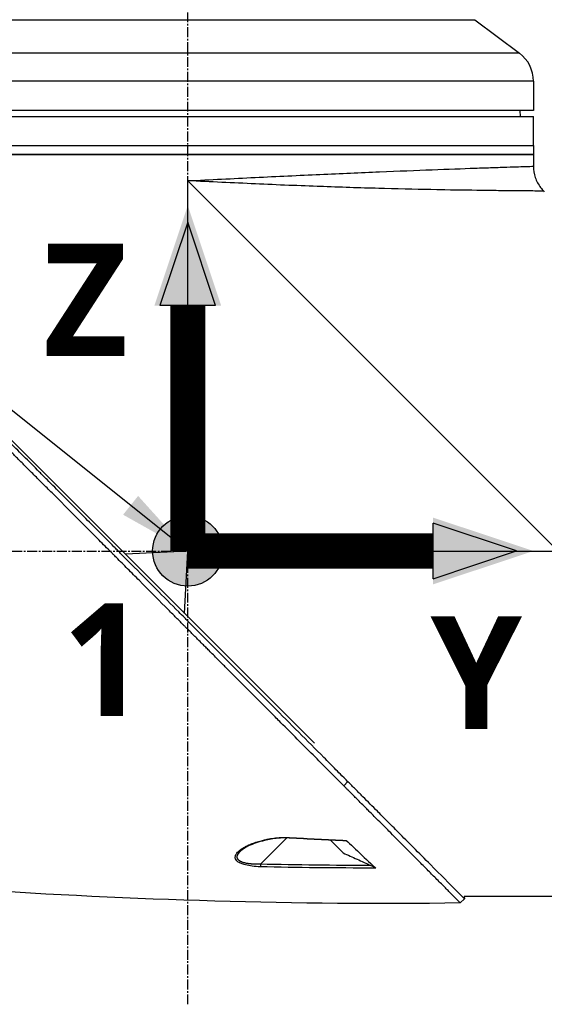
# Model space of a CAD drawing. Header units: millimetres. Extents: x 0 to 4378, y 0 to 2376.
# Tile 108 of 256: x 1468 to 1558, y 694 to 862. Entities that reach past the tile are written whole.
import ezdxf

# ---------------------------------------------------------------- set-up
doc = ezdxf.new("R2010")
doc.units = ezdxf.units.MM
doc.header["$LTSCALE"] = 0.2
doc.linetypes.add('CENTER2', pattern=[1.125, 0.75, -0.125, 0.125, -0.125])
for name, color, linetype in [('02_Center Line', 1, 'CENTER2'), ('07_Special Line2', 76, 'Continuous'), ('12_Before Rev.Num.', 5, 'Continuous')]:
    doc.layers.add(name, color=color, linetype=linetype)
doc.layers.add('14_Mark', color=7, linetype='Continuous', true_color=0xe03c31)
doc.styles.add('Rainbow-5.0 Style', font='malgunsl.ttf')
doc.dimstyles.new('Rainbow-5.0 Style', dxfattribs={"dimtxt": 4, "dimasz": 2.5, "dimexe": 1, "dimexo": 1, "dimgap": 1, "dimtad": 1, "dimdsep": 46, "dimtxsty": 'Rainbow-5.0 Style', "dimcen": 0, "dimclrd": 251, "dimclre": 251, "dimclrt": 7, "dimazin": 3, "dimtp": 0.1, "dimtm": 0.1, "dimtfac": 0.61, "dimtmove": 0, "dimatfit": 3, "dimfxl": 1, "dimlwd": -1, "dimlwe": -1, "dimarcsym": 1})

# ---------------------------------------------------------------- blocks, each defined once
blk = doc.blocks.new('*D128')
at = {"color": 251, "linetype": 'ByBlock', "transparency": 16777216}
for p, q in [((1496.65, 979.96), (1496.65, 952.29)), ((1645.05, 826.01), (1645.05, 960.29)), ((1506.65, 956.29), (1635.05, 956.29))]:
    blk.add_line(p, q, dxfattribs=at)
at = {"color": 251, "transparency": 16777216}
for points in [[(1506.65, 957.96), (1506.65, 954.62), (1496.65, 956.29)], [(1635.05, 957.96), (1635.05, 954.62), (1645.05, 956.29)]]:
    blk.add_solid(points, dxfattribs=at)
at = {"layer": 'Defpoints', "color": 0, "transparency": 16777216}
for p in [(1496.65, 983.96), (1645.05, 956.29), (1645.05, 822.01)]:
    blk.add_point(p, dxfattribs=at)
at = {"color": 7, "transparency": 16777216, "insert": (1570.85, 968.61), "char_height": 16, "attachment_point": 5, "style": 'Rainbow-5.0 Style'}
blk.add_mtext('148.4', dxfattribs=at)
blk = doc.blocks.new('A$C51789057')
for p, q in [((-197.4, 259.9), (-99.4, 259.9)), ((-99.4, 259.9), (-91.8, 254.2)), ((-91.8, 254.2), (-205, 254.2)), ((-89.4, 249.4), (-207.4, 249.4)), ((-89.4, 249.4), (-89.4, 244.4)), ((-89.4, 244.4), (-207.4, 244.4)), ((-91.7, 244.4), (-91.69, 243.4)), ((-207.4, 243.4), (-89.4, 243.4)), ((-89.4, 238.4), (-89.4, 243.4)), ((-207.4, 238.4), (-89.4, 238.4)), ((-207.4, 238.4), (-89.4, 238.4)), ((-89.4, 238.4), (-89.4, 236.9)), ((-89.4, 236.9), (-207.4, 236.9)), ((-207.4, 236.9), (-89.4, 236.9)), ((-89.4, 236.9), (-89.4, 234.89)), ((-93.4, 234.76), (-93.4, 234.76)), ((-148.4, 169.2), (-148.4, 232.4)), ((-148.4, 232.4), (-85.2, 169.2)), ((-129.21, 231.55), (-129.21, 231.55)), ((-127.67, 231.49), (-127.67, 231.49)), ((-87.64, 230.64), (-87.54, 230.54)), ((-126.79, 136.4), (-190.23, 199.84)), ((-148.4, 169.2), (-159.05, 168.66)), ((-148.94, 158.55), (-148.4, 169.2)), ((-148.4, 169.2), (-85.2, 169.2)), ((-121.78, 129.13), (-121.07, 129.83)), ((-131.52, 120.22), (-136.01, 115.74)), ((-131.43, 120.31), (-131.43, 120.31)), ((-121.88, 117.66), (-124.06, 119.84)), ((-139.39, 117.98), (-139.39, 117.98)), ((-137.7, 115.44), (-137.7, 115.44)), ((-101.17, 109.83), (-101.88, 109.12)), ((-78.7, 110.2), (-101.2, 110.2)), ((-101.2, 110.2), (-101.17, 109.83))]:
    blk.add_line(p, q)
blk.add_arc((-95.4, 249.4), 6, 0, 53.1301)
for centre, major_axis, ratio, start_param, end_param in [((-131.04, 120.71), (-0.029, -0.499), 0.023197, 6.283182, 6.897583), ((-135.99, 115.75), (0.012, 0.5), 0.024099, 1.596047, 2.684658)]:
    blk.add_ellipse(centre, major_axis=major_axis, ratio=ratio, start_param=start_param, end_param=end_param)
for points, knots in [([(-148.4, 232.4), (-144.56, 232.59), (-140.68, 232.78), (-136.91, 232.97), (-135.03, 233.06), (-133.16, 233.15), (-131.31, 233.24), (-129.46, 233.32), (-127.62, 233.41), (-125.84, 233.49), (-122.27, 233.65), (-118.88, 233.8), (-115.67, 233.94), (-112.47, 234.07), (-109.43, 234.19), (-106.71, 234.29), (-103.99, 234.4), (-101.54, 234.48), (-99.38, 234.56), (-98.31, 234.6), (-97.3, 234.63), (-96.39, 234.66), (-95.48, 234.69), (-94.65, 234.72), (-93.92, 234.74), (-92.44, 234.79), (-91.31, 234.83), (-90.54, 234.85), (-89.78, 234.87), (-89.4, 234.89), (-89.4, 234.89), (-89.4, 234.89), (-89.4, 234.89), (-89.4, 234.89)], [0, 0, 0, 0, 0.0625, 0.0625, 0.0625, 0.0937607, 0.0937607, 0.0937607, 0.125, 0.125, 0.125, 0.1875, 0.1875, 0.1875, 0.25, 0.25, 0.25, 0.3125, 0.3125, 0.3125, 0.343762, 0.343762, 0.343762, 0.375, 0.375, 0.375, 0.437505, 0.437505, 0.437505, 0.4999997, 0.4999997, 0.4999997, 0.5000036, 0.5000036, 0.5000036, 0.5000036]), ([(-89.4, 234.89), (-89.4, 234.24), (-89.29, 233.58), (-88.88, 232.35), (-88.56, 231.76), (-88.01, 231.03), (-87.83, 230.83), (-87.64, 230.64)], [0, 0, 0, 0, 0.1944378, 0.1944378, 0.3894915, 0.3894915, 0.4694478, 0.4694478, 0.4694478, 0.4694478]), ([(-87.64, 230.64), (-87.64, 230.64), (-87.64, 230.64), (-87.64, 230.64), (-87.64, 230.64), (-88.05, 230.65), (-88.86, 230.65), (-89.65, 230.66), (-90.81, 230.67), (-92.3, 230.68), (-92.35, 230.68), (-92.39, 230.68), (-92.43, 230.68), (-93.21, 230.69), (-94.09, 230.7), (-95.05, 230.71), (-95.94, 230.72), (-96.92, 230.73), (-97.97, 230.74), (-98.05, 230.75), (-98.13, 230.75), (-98.21, 230.75), (-100.39, 230.78), (-102.84, 230.81), (-105.55, 230.86), (-105.66, 230.87), (-105.78, 230.87), (-105.89, 230.87), (-108.61, 230.92), (-111.64, 230.99), (-114.81, 231.07), (-114.94, 231.08), (-115.07, 231.08), (-115.2, 231.08), (-118.39, 231.17), (-121.74, 231.27), (-125.26, 231.4), (-125.38, 231.4), (-125.5, 231.41), (-125.62, 231.41), (-127.43, 231.48), (-129.3, 231.55), (-131.18, 231.62), (-133.06, 231.7), (-134.95, 231.78), (-136.85, 231.87), (-140.66, 232.04), (-144.53, 232.21), (-148.4, 232.4)], [0.5004051, 0.5004051, 0.5004051, 0.5004051, 0.5004089, 0.5004089, 0.5004089, 0.5636131, 0.5636131, 0.5636131, 0.625, 0.625, 0.625, 0.6267728, 0.6267728, 0.6267728, 0.658295, 0.658295, 0.658295, 0.6875, 0.6875, 0.6875, 0.6897468, 0.6897468, 0.6897468, 0.75, 0.75, 0.75, 0.7524879, 0.7524879, 0.7524879, 0.8125, 0.8125, 0.8125, 0.8149217, 0.8149217, 0.8149217, 0.875, 0.875, 0.875, 0.8770602, 0.8770602, 0.8770602, 0.9078721, 0.9078721, 0.9078721, 0.9384902, 0.9384902, 0.9384902, 1, 1, 1, 1]), ([(-121.07, 129.83), (-121.12, 129.87), (-121.52, 130.28), (-122.42, 131.19), (-122.76, 131.53), (-123.79, 132.56), (-124.48, 133.26), (-126.59, 135.37), (-128.02, 136.81), (-132.37, 141.18), (-135.37, 144.19), (-140.46, 149.29), (-142.52, 151.35), (-146.63, 155.47), (-148.16, 157.01), (-148.77, 157.62), (-148.87, 157.72), (-149.3, 158.16), (-149.62, 158.48), (-151.24, 160.1), (-152.54, 161.41), (-155.25, 164.14), (-156.65, 165.55), (-158.67, 167.58), (-159.27, 168.19), (-160.08, 169), (-160.26, 169.19), (-160.64, 169.57), (-160.84, 169.76), (-161.41, 170.34), (-161.82, 170.75), (-162.99, 171.92), (-163.74, 172.68), (-166.28, 175.22), (-168.06, 177.01), (-170.69, 179.64), (-171.56, 180.51), (-172.86, 181.82), (-173.3, 182.25), (-174.66, 183.61), (-175.56, 184.52), (-177.33, 186.29), (-178.18, 187.14), (-179.85, 188.81), (-180.67, 189.63), (-182.27, 191.23), (-183.05, 192.01), (-186.78, 195.74), (-189.63, 198.59), (-193.4, 202.34), (-194.48, 203.43), (-197.35, 206.29), (-199.04, 207.97), (-202.85, 211.76), (-204.72, 213.62), (-206.33, 215.23), (-206.62, 215.52), (-207.05, 215.95), (-207.22, 216.11), (-207.47, 216.36), (-207.56, 216.45), (-207.76, 216.65), (-207.85, 216.74), (-207.97, 216.86), (-208, 216.89), (-208, 216.89)], [0.000001, 0.000001, 0.000001, 0.000001, 0.020999, 0.020999, 0.03362, 0.03362, 0.058853, 0.058853, 0.10929, 0.10929, 0.210139, 0.210139, 0.277387, 0.277387, 0.343259, 0.343259, 0.357255, 0.357255, 0.400141, 0.400141, 0.572106, 0.572106, 0.758153, 0.758153, 0.839265, 0.839265, 0.865124, 0.865124, 0.885821, 0.885821, 0.936976, 0.936976, 1.031169, 1.031169, 1.255712, 1.255712, 1.367089, 1.367089, 1.423303, 1.423303, 1.543936, 1.543936, 1.662482, 1.662482, 1.779397, 1.779397, 1.892284, 1.892284, 2.327177, 2.327177, 2.51121, 2.51121, 2.83327, 2.83327, 3.318061, 3.318061, 3.439024, 3.439024, 3.529698, 3.529698, 3.597738, 3.597738, 3.699741, 3.699741, 3.801662, 3.801662, 3.801662, 3.801662]), ([(-121.78, 129.13), (-121.8, 129.15), (-122.03, 129.37), (-122.2, 129.55), (-122.31, 129.66), (-122.63, 129.98), (-122.85, 130.19), (-123.49, 130.84), (-123.92, 131.28), (-125.23, 132.59), (-126.12, 133.48), (-128.8, 136.18), (-130.64, 138.02), (-133.03, 140.42), (-133.57, 140.96), (-134.72, 142.12), (-135.34, 142.74), (-136.66, 144.06), (-137.37, 144.77), (-138.88, 146.29), (-139.7, 147.11), (-141.01, 148.42), (-141.5, 148.92), (-142.43, 149.85), (-142.87, 150.29), (-143.8, 151.22), (-144.28, 151.71), (-144.96, 152.38), (-145.15, 152.58), (-145.52, 152.95), (-145.7, 153.12), (-146.17, 153.59), (-146.44, 153.87), (-146.94, 154.37), (-147.15, 154.58), (-147.58, 155.01), (-147.79, 155.23), (-148.11, 155.55), (-148.21, 155.64), (-148.46, 155.89), (-148.62, 156.05), (-148.83, 156.26), (-148.88, 156.31), (-148.97, 156.41), (-149.02, 156.45), (-149.1, 156.54), (-149.13, 156.57), (-149.2, 156.64), (-149.25, 156.68), (-149.37, 156.81), (-149.44, 156.88), (-149.62, 157.05), (-149.72, 157.16), (-149.99, 157.43), (-150.15, 157.59), (-150.46, 157.91), (-150.63, 158.07), (-151.28, 158.72), (-151.77, 159.22), (-153.72, 161.19), (-155.19, 162.67), (-157.33, 164.82), (-158, 165.49), (-159.31, 166.81), (-159.95, 167.45), (-160.76, 168.26), (-160.93, 168.44), (-161.15, 168.66), (-161.2, 168.71), (-161.33, 168.84), (-161.42, 168.93), (-162.17, 169.68), (-162.84, 170.36), (-164.29, 171.81), (-165.04, 172.56), (-167.19, 174.72), (-168.59, 176.12), (-170.59, 178.12), (-171.19, 178.73), (-172.08, 179.61), (-172.36, 179.9), (-172.98, 180.52), (-173.33, 180.86), (-173.93, 181.47), (-174.19, 181.73), (-174.73, 182.27), (-175.02, 182.56), (-175.6, 183.14), (-175.9, 183.44), (-176.42, 183.96), (-176.64, 184.19), (-177.03, 184.57), (-177.18, 184.72), (-177.54, 185.09), (-177.75, 185.29), (-178.17, 185.72), (-178.39, 185.93), (-178.98, 186.52), (-179.36, 186.9), (-180.11, 187.66), (-180.49, 188.04), (-181.22, 188.77), (-181.57, 189.12), (-182.58, 190.12), (-183.23, 190.77), (-184.44, 191.98), (-185, 192.54), (-186.04, 193.59), (-186.53, 194.07), (-187.43, 194.97), (-187.84, 195.39), (-188.98, 196.52), (-189.7, 197.24), (-190.93, 198.47), (-191.45, 198.99), (-192.73, 200.27), (-193.49, 201.03), (-194.6, 202.13), (-194.97, 202.5), (-195.51, 203.04), (-195.69, 203.22), (-195.95, 203.48), (-196.04, 203.57), (-196.22, 203.75), (-196.31, 203.83), (-196.39, 203.92)], [-8.505803, -8.505803, -8.505803, -8.505803, -8.494785, -8.494785, -8.478063, -8.478063, -8.444627, -8.444627, -8.377752, -8.377752, -8.243883, -8.243883, -7.976301, -7.976301, -7.899894, -7.899894, -7.812617, -7.812617, -7.713811, -7.713811, -7.601206, -7.601206, -7.533204, -7.533204, -7.472897, -7.472897, -7.406802, -7.406802, -7.380659, -7.380659, -7.356701, -7.356701, -7.315971, -7.315971, -7.284981, -7.284981, -7.253286, -7.253286, -7.239037, -7.239037, -7.215436, -7.215436, -7.206289, -7.206289, -7.198131, -7.198131, -7.189482, -7.189482, -7.169747, -7.169747, -7.137337, -7.137337, -7.092372, -7.092372, -7.023785, -7.023785, -6.954937, -6.954937, -6.744242, -6.744242, -6.117798, -6.117798, -5.832068, -5.832068, -5.558694, -5.558694, -5.484409, -5.484409, -5.462186, -5.462186, -5.424226, -5.424226, -5.133135, -5.133135, -4.815364, -4.815364, -4.21958, -4.21958, -3.958906, -3.958906, -3.836726, -3.836726, -3.68748, -3.68748, -3.57408, -3.57408, -3.448904, -3.448904, -3.319244, -3.319244, -3.216967, -3.216967, -3.148248, -3.148248, -3.053871, -3.053871, -2.956865, -2.956865, -2.784948, -2.784948, -2.611143, -2.611143, -2.449015, -2.449015, -2.143448, -2.143448, -1.875779, -1.875779, -1.641341, -1.641341, -1.436279, -1.436279, -1.077298, -1.077298, -0.807986, -0.807986, -0.404105, -0.404105, -0.202149, -0.202149, -0.101195, -0.101195, -0.050717, -0.050717, 0, 0, 0, 0]), ([(-101.17, 109.83), (-101.17, 109.83), (-101.21, 109.87), (-101.38, 110.04), (-101.5, 110.16), (-101.77, 110.43), (-101.9, 110.56), (-102.24, 110.9), (-102.46, 111.12), (-103.71, 112.38), (-105.18, 113.86), (-107.9, 116.59), (-108.89, 117.59), (-110.75, 119.46), (-111.59, 120.3), (-113.11, 121.83), (-113.78, 122.5), (-114.99, 123.71), (-115.51, 124.24), (-116.85, 125.59), (-117.67, 126.41), (-118.93, 127.68), (-119.35, 128.1), (-119.99, 128.75), (-120.21, 128.96), (-120.78, 129.54), (-121.05, 129.8), (-121.07, 129.83)], [0, 0, 0, 0, 0.390825, 0.390825, 0.781922, 0.781922, 1.04286, 1.04286, 1.390837, 1.390837, 2.785291, 2.785291, 3.480739, 3.480739, 4.002308, 4.002308, 4.393417, 4.393417, 4.686737, 4.686737, 5.128171, 5.128171, 5.349223, 5.349223, 5.459526, 5.459526, 5.641477, 5.641477, 5.641477, 5.641477]), ([(-101.88, 109.12), (-101.88, 109.12), (-101.91, 109.15), (-102.12, 109.36), (-102.46, 109.71), (-103.13, 110.38), (-103.28, 110.53), (-103.61, 110.86), (-103.78, 111.04), (-104.17, 111.42), (-104.37, 111.63), (-105.04, 112.3), (-105.54, 112.8), (-106.54, 113.8), (-107.03, 114.3), (-108, 115.28), (-108.48, 115.76), (-109.84, 117.13), (-110.78, 118.07), (-112.5, 119.8), (-113.26, 120.57), (-114.65, 121.96), (-115.26, 122.57), (-116.34, 123.66), (-116.82, 124.14), (-117.48, 124.8), (-117.66, 124.98), (-118, 125.32), (-118.16, 125.48), (-118.6, 125.93), (-118.88, 126.21), (-119.59, 126.93), (-120.02, 127.36), (-120.68, 128.02), (-120.9, 128.24), (-121.23, 128.57), (-121.34, 128.68), (-121.52, 128.86), (-121.76, 129.1), (-121.78, 129.13)], [-1.674607, -1.674607, -1.674607, -1.674607, -1.574796, -1.574796, -1.31765, -1.31765, -1.250405, -1.250405, -1.181884, -1.181884, -1.111813, -1.111813, -0.967968, -0.967968, -0.846322, -0.846322, -0.739809, -0.739809, -0.553416, -0.553416, -0.413606, -0.413606, -0.308754, -0.308754, -0.230175, -0.230175, -0.200698, -0.200698, -0.174921, -0.174921, -0.129811, -0.129811, -0.061984, -0.061984, -0.028133, -0.028133, -0.011208, -0.011208, -0.000001, -0.000001, -0.000001, -0.000001]), ([(-136.01, 115.3), (-136.99, 115.33), (-137.84, 115.43), (-138.57, 115.61), (-138.69, 115.64), (-138.82, 115.68), (-138.96, 115.73), (-139.07, 115.77), (-139.17, 115.8), (-139.25, 115.83), (-139.4, 115.9), (-139.54, 115.96), (-139.65, 116.03), (-139.74, 116.08), (-139.82, 116.13), (-139.89, 116.19), (-140.01, 116.28), (-140.1, 116.39), (-140.17, 116.49), (-140.24, 116.6), (-140.28, 116.72), (-140.29, 116.84), (-140.3, 116.93), (-140.3, 117.02), (-140.28, 117.12), (-140.24, 117.28), (-140.15, 117.45), (-140.02, 117.63), (-139.94, 117.73), (-139.86, 117.82), (-139.77, 117.9), (-139.67, 118), (-139.54, 118.1), (-139.39, 118.21), (-139.24, 118.33), (-139.06, 118.45), (-138.85, 118.57), (-138.8, 118.6), (-138.74, 118.63), (-138.66, 118.67), (-138.59, 118.71), (-138.51, 118.75), (-138.42, 118.8), (-138.29, 118.87), (-138.18, 118.92), (-138.09, 118.97), (-138.06, 118.98), (-138.01, 119), (-137.96, 119.03), (-137.72, 119.14), (-137.46, 119.24), (-137.2, 119.33), (-136.94, 119.43), (-136.65, 119.52), (-136.32, 119.62), (-136.01, 119.71), (-135.72, 119.79), (-135.47, 119.85), (-135.33, 119.89), (-135.23, 119.91), (-135.17, 119.92), (-135.08, 119.95), (-134.97, 119.97), (-134.86, 119.99), (-134.46, 120.07), (-134.08, 120.14), (-133.73, 120.19), (-133.34, 120.24), (-132.94, 120.28), (-132.51, 120.3), (-132.03, 120.33), (-131.54, 120.33), (-131.06, 120.3)], [0, 0, 0, 0, 0.125, 0.125, 0.125, 0.142857, 0.142857, 0.142857, 0.160714, 0.160714, 0.160714, 0.1875, 0.1875, 0.1875, 0.210358, 0.210358, 0.210358, 0.25, 0.25, 0.25, 0.28125, 0.28125, 0.28125, 0.3125, 0.3125, 0.3125, 0.375, 0.375, 0.375, 0.410714, 0.410714, 0.410714, 0.446429, 0.446429, 0.446429, 0.5, 0.5, 0.5, 0.518047, 0.518047, 0.518047, 0.535714, 0.535714, 0.535714, 0.559524, 0.559524, 0.559524, 0.571429, 0.571429, 0.571429, 0.642857, 0.642857, 0.642857, 0.696429, 0.696429, 0.696429, 0.75, 0.75, 0.75, 0.775, 0.775, 0.775, 0.8, 0.8, 0.8, 0.85, 0.85, 0.85, 0.925, 0.925, 0.925, 1, 1, 1, 1]), ([(-131.07, 120.21), (-131.73, 120.25), (-132.4, 120.23), (-133.82, 120.09), (-134.57, 119.96), (-136.29, 119.55), (-137.24, 119.23), (-138.57, 118.58), (-139.07, 118.28), (-139.39, 117.98)], [0, 0, 0, 0, 0.198757, 0.198757, 0.436557, 0.436557, 0.771327, 0.771327, 1.001134, 1.001134, 1.001134, 1.001134]), ([(-121.34, 119.81), (-121.32, 119.79), (-121.31, 119.78), (-121.3, 119.76), (-121.29, 119.75), (-121.29, 119.74), (-121.29, 119.73), (-121.31, 119.72), (-121.33, 119.72), (-121.34, 119.72)], [0, 0, 0, 0, 0.00724766, 0.00724766, 0.01434887, 0.01434887, 0.02284178, 0.02284178, 0.03220731, 0.03220731, 0.03220731, 0.03220731]), ([(-121.34, 119.81), (-120.63, 119.13), (-119.7, 118.24), (-117.52, 116.18), (-116.7, 115.43), (-116.31, 115.08)], [0.000001, 0.000001, 0.000001, 0.000001, 0.4106193, 0.4106193, 0.9148229, 0.9148229, 0.9148229, 0.9148229]), ([(-121.88, 117.66), (-121.09, 117.31), (-120.3, 116.95), (-118.72, 116.23), (-117.92, 115.88), (-117.13, 115.52)], [-0.5215449, -0.5215449, -0.5215449, -0.5215449, -0.2607807, -0.2607807, -0.000001, -0.000001, -0.000001, -0.000001]), ([(-117.13, 115.52), (-116.96, 115.44), (-116.81, 115.37), (-116.59, 115.26), (-116.51, 115.21), (-116.42, 115.16), (-116.39, 115.14), (-116.34, 115.11), (-116.33, 115.1), (-116.31, 115.08)], [0, 0, 0, 0, 0.0547661, 0.0547661, 0.0963591, 0.0963591, 0.1151719, 0.1151719, 0.1307191, 0.1307191, 0.1307191, 0.1307191])]:
    blk.add_open_spline(points, degree=3, knots=knots)
for points in [[(-121.34, 119.72), (-124.59, 119.85), (-127.83, 120.02), (-131.07, 120.21)], [(-131.06, 120.3), (-127.82, 120.11), (-124.58, 119.94), (-121.34, 119.81)], [(-117.13, 115.52), (-123.42, 115.51), (-129.71, 115.59), (-136.01, 115.74)], [(-116.31, 115.08), (-123.18, 115.07), (-129.78, 115.15), (-136.01, 115.3)], [(-101.88, 109.12), (-129.83, 108.68), (-157.8, 109.65), (-185.7, 111.41)], [(-101.17, 109.83), (-101.17, 109.83), (-101.17, 109.83), (-101.17, 109.83)]]:
    blk.add_open_spline(points, degree=3)
blk.add_rational_spline([(-136.01, 115.74), (-136.73, 115.71), (-137.45, 115.74), (-138.79, 115.94), (-139.39, 116.14), (-140.03, 116.73), (-140.03, 117.11), (-139.71, 117.64), (-139.57, 117.81), (-139.39, 117.98)], [1.00000030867, 1.0000002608, 1.00000021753, 1.0000001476, 1.00000012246, 1.0000001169, 1.00000013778, 1.00000018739, 1.0000002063, 1.00000022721], degree=3, knots=[0, 0, 0, 0, 0.125, 0.125, 0.25, 0.25, 0.375, 0.375, 0.4355812, 0.4355812, 0.4355812, 0.4355812])
at = {"layer": '02_Center Line', "ltscale": 11.288275}
for p, q in [((-148.4, 91.82), (-148.4, 673.26)), ((-231.69, 169.2), (87.11, 169.2))]:
    blk.add_line(p, q, dxfattribs=at)
blk = doc.blocks.new('A$Cf3c49088')
at = {"layer": '07_Special Line2'}
blk.add_hatch(color=256, dxfattribs=at).paths.add_polyline_path([(49.16, 0), (34.9, 4.75), (34.9, -4.75)])
at = {"layer": '12_Before Rev.Num.'}
blk.add_hatch(color=256, dxfattribs=at).paths.add_polyline_path([(0, 49.16), (-4.75, 34.9), (4.75, 34.9)])
at = {"layer": '14_Mark'}
h = blk.add_hatch(color=256, dxfattribs=at)
h.dxf.hatch_style = 1
h.paths.add_polyline_path([(5, 0, 1), (-5, 0, 1)])
at = {"layer": '07_Special Line2'}
for p, q in [((34.9, -3.96), (34.9, 3.96)), ((46.78, 0), (34.9, 3.96)), ((34.9, -3.96), (46.78, 0))]:
    blk.add_line(p, q, dxfattribs=at)
at = {"layer": '07_Special Line2', "const_width": 5}
blk.add_lwpolyline([(34.9, 0), (0, 0)], dxfattribs=at)
at = {"layer": '12_Before Rev.Num.'}
for p, q in [((0, 46.78), (-3.96, 34.9)), ((3.96, 34.9), (0, 46.78)), ((3.96, 34.9), (-3.96, 34.9))]:
    blk.add_line(p, q, dxfattribs=at)
at = {"layer": '12_Before Rev.Num.', "const_width": 5}
blk.add_lwpolyline([(0, 34.9), (0, 0)], dxfattribs=at)
at = {"layer": '14_Mark'}
blk.add_circle((0, 0), 5, dxfattribs=at)
at = {"layer": '07_Special Line2', "insert": (34.53, -17.31), "char_height": 16, "attachment_point": 4, "style": 'Rainbow-5.0 Style'}
blk.add_mtext('{\\fMalgun Gothic Semilight|b1|i0|c129|p50;Y}', dxfattribs=at)
at = {"layer": '12_Before Rev.Num.', "insert": (-20.59, 35.73), "char_height": 16, "attachment_point": 4, "style": 'Rainbow-5.0 Style'}
blk.add_mtext('{\\fMalgun Gothic Semilight|b1|i0|c129|p50;Z}', dxfattribs=at)
at = {"layer": '14_Mark', "insert": (-17.84, -15.46), "char_height": 16, "attachment_point": 4, "style": 'Rainbow-5.0 Style'}
blk.add_mtext('{\\fMalgun Gothic Semilight|b1|i0|c129|p50;1}', dxfattribs=at)

msp = doc.modelspace()

# ---------------------------------------------------------------- block references
msp.add_blockref('A$C51789057', (1645.046, 602.257))
at = {"xscale": 1.2, "yscale": 1.2, "zscale": 1.2}
msp.add_blockref('A$Cf3c49088', (1496.646, 771.46), dxfattribs=at)

# ---------------------------------------------------------------- dimensions: what is measured, and where the dimension line sits
dim = msp.add_linear_dim(base=(1645.046, 956.291), p1=(1496.646, 983.957), p2=(1645.046, 822.01), dimstyle='Rainbow-5.0 Style', override={"dimscale": 4, "dimtol": 0, "dimlim": 0, "dimtp": 0.1, "dimtm": 0.1, "dimtfac": 0.61, "dimtdec": 2, "dimtolj": 0, "dimtzin": 8})
dim.commit()
dim.dimension.update_dxf_attribs({"geometry": '*D128', "text_midpoint": (1570.846, 968.612)})

# ---------------------------------------------------------------- leaders
at = {"annotation_type": 0, "has_hookline": 1, "hookline_direction": 1, "text_width": 145.327}
msp.add_leader([(1496.648, 771.457), (1371.654, 871.288), (1359.154, 871.288)], dimstyle='Rainbow-5.0 Style', override={"dimscale": 5, "dimgap": 1, "dimtad": 1}, dxfattribs=at)

doc.saveas('drawing.dxf')
